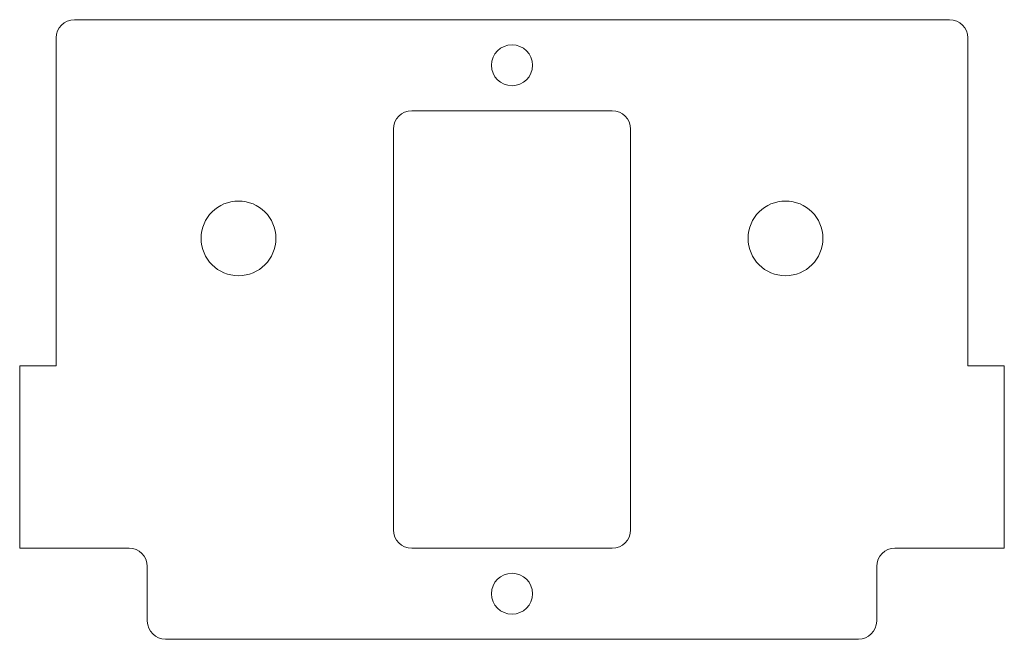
# Model space of a CAD drawing. Header units: millimetres. Extents: x -27 to 27, y -17 to 17.
import ezdxf

# ---------------------------------------------------------------- set-up
doc = ezdxf.new("R2010")
doc.units = ezdxf.units.MM

msp = doc.modelspace()

# ---------------------------------------------------------------- linework, layer by layer
at = {"color": 7, "linetype": 'Continuous', "lineweight": 15}
for p, q in [((24, 17), (-24, 17)), ((-25, 16), (-25, -2)), ((25, -2), (25, 16)), ((5.5, 12), (-5.5, 12)), ((-6.5, 11), (-6.5, -11)), ((6.5, -11), (6.5, 11)), ((-27, -2), (-27, -12)), ((-25, -2), (-27, -2)), ((27, -2), (25, -2)), ((27, -12), (27, -2)), ((-27, -12), (-21, -12)), ((-5.5, -12), (5.5, -12)), ((21, -12), (27, -12)), ((-20, -13), (-20, -16)), ((20, -16), (20, -13)), ((-19, -17), (19, -17))]:
    msp.add_line(p, q, dxfattribs=at)
for centre, radius in [((0, 14.5), 1.125), ((-15, 5), 2.05), ((15, 5), 2.05), ((0, -14.5), 1.125)]:
    msp.add_circle(centre, radius, dxfattribs=at)
for centre, start, end in [((-24, 16), 90, 180), ((24, 16), 0, 90), ((-5.5, 11), 90, 180), ((5.5, 11), 0, 90), ((-5.5, -11), 180, 270), ((5.5, -11), 270, 0), ((-21, -13), 0, 90), ((21, -13), 90, 180), ((-19, -16), 180, 270), ((19, -16), 270, 0)]:
    msp.add_arc(centre, 1, start, end, dxfattribs=at)

doc.saveas('drawing.dxf')
